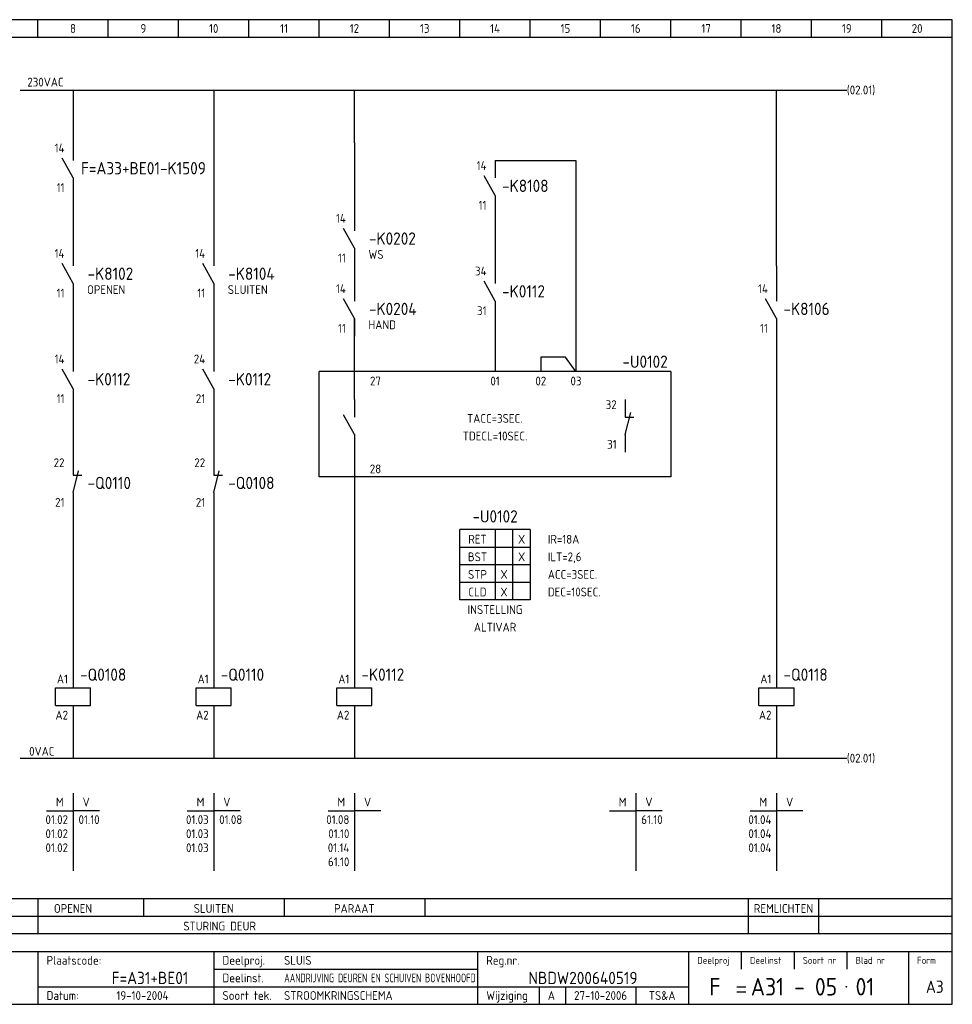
# Model space of a CAD drawing. Extents: x 10 to 410, y 10 to 290.
# Tile 2 of 2: x 145 to 410, y 10 to 290. Entities that reach past the tile are written whole.
import ezdxf
from ezdxf.enums import TextEntityAlignment as Align

# ---------------------------------------------------------------- set-up
doc = ezdxf.new("R2010")
doc.units = 0
doc.header["$MEASUREMENT"] = 0
doc.header["$PDMODE"] = 1
for name, color, linetype in [('0-25', 7, 'CONTINUOUS'), ('0-35', 2, 'CONTINUOUS'), ('0-50', 3, 'CONTINUOUS'), ('B-25', 7, 'CONTINUOUS'), ('B-35', 2, 'CONTINUOUS'), ('S-25', 7, 'CONTINUOUS')]:
    doc.layers.add(name, color=color, linetype=linetype)
doc.styles.add('ISO', font='iso.shx')
doc.styles.get("Standard").update_dxf_attribs({"font": 'iso.shx'})

# ---------------------------------------------------------------- blocks, each defined once
blk = doc.blocks.new('0034')
at = {"layer": 'S-25'}
for p, q in [((0, 0), (0, -5)), ((0, -10), (-3.12, -4.38)), ((0, -10), (0, -15))]:
    blk.add_line(p, q, dxfattribs=at)
at = {"layer": 'B-25'}
for tag, p in [('KN1', (-2.43, -2.73)), ('KN2', (-2.43, -14.01))]:
    blk.add_attdef(tag, text='', height=2.5, dxfattribs=at).set_placement(p, align=Align.RIGHT)
blk.add_attdef('OM1', (4, -13.01), '', height=2.5, dxfattribs=at)
at = {"layer": 'B-35'}
blk.add_attdef('KT', (4.14, -8.99), '', height=3.5, dxfattribs=at)
blk = doc.blocks.new('0055')
at = {"layer": 'S-25'}
for p, q in [((0, 0), (0, -5)), ((0, -10), (1.56, -3.75)), ((0, -5), (2.5, -5)), ((0, -10), (0, -15))]:
    blk.add_line(p, q, dxfattribs=at)
at = {"layer": 'B-25'}
for tag, p in [('KN1', (-2.43, -2.73)), ('KN2', (-2.43, -14.01))]:
    blk.add_attdef(tag, text='', height=2.5, dxfattribs=at).set_placement(p, align=Align.RIGHT)
blk.add_attdef('OM1', (4, -13.01), '', height=2.5, dxfattribs=at)
at = {"layer": 'B-35'}
blk.add_attdef('KT', (4.14, -8.99), '', height=3.5, dxfattribs=at)
blk = doc.blocks.new('0059')
at = {"layer": 'S-25'}
for p, q in [((0, 0), (0, -5)), ((-5, -5), (5, -5)), ((-5, -10), (-5, -5)), ((5, -10), (5, -5)), ((-5, -10), (5, -10)), ((0, -10), (0, -15))]:
    blk.add_line(p, q, dxfattribs=at)
at = {"layer": 'B-25'}
for tag, p in [('KN1', (-1.43, -3.73)), ('KN2', (-1.43, -14.01))]:
    blk.add_attdef(tag, text='', height=2.5, dxfattribs=at).set_placement(p, align=Align.RIGHT)
at = {"layer": 'B-35'}
blk.add_attdef('KT', (7.14, -8.99), '', height=3.5, dxfattribs=at)
blk = doc.blocks.new('0060')
at = {"layer": 'S-25'}
for p, q in [((0, 0), (0, -22)), ((-7.5, -5), (0, -5)), ((7.5, -5), (0, -5))]:
    blk.add_line(p, q, dxfattribs=at)
at = {"layer": 'B-25', "style": 'ISO'}
blk.add_text('M', height=2.5, dxfattribs=at).set_placement((-3.75, -2.5), align=Align.MIDDLE_CENTER)
blk.add_text('V', height=2.5, dxfattribs=at).set_placement((3.75, -2.5), align=Align.MIDDLE)
at = {"layer": 'B-25'}
for tag, p in [('M1', (-1.43, -8.73)), ('M2', (-1.43, -12.73)), ('M3', (-1.43, -16.73)), ('M4', (-1.43, -20.73))]:
    blk.add_attdef(tag, text='', height=2.5, dxfattribs=at).set_placement(p, align=Align.RIGHT)
for tag, p in [('V1', (1.57, -8.73)), ('V2', (1.57, -12.73)), ('V3', (1.57, -16.73)), ('V4', (1.57, -20.73))]:
    blk.add_attdef(tag, p, '', height=2.5, dxfattribs=at)
blk = doc.blocks.new('KADERA3')
at = {"layer": '0-25'}
for p, q in [((150, 285), (150, 290)), ((170, 285), (170, 290)), ((190, 285), (190, 290)), ((210, 285), (210, 290)), ((230, 285), (230, 290)), ((250, 285), (250, 290)), ((270, 285), (270, 290)), ((290, 285), (290, 290)), ((310, 285), (310, 290)), ((330, 285), (330, 290)), ((350, 285), (350, 290)), ((370, 285), (370, 290)), ((390, 285), (390, 290)), ((10, 285), (410, 285)), ((410, 35), (10, 35)), ((410, 30), (10, 30)), ((350, 25), (350, 20)), ((365, 25), (365, 20)), ((380, 25), (380, 20)), ((200, 20), (275, 20)), ((150, 15), (335, 15)), ((292.5, 15), (292.5, 10)), ((300, 15), (300, 10)), ((320, 15), (320, 10))]:
    blk.add_line(p, q, dxfattribs=at)
at = {"layer": '0-35'}
for p, q in [((150, 25), (150, 10)), ((200, 25), (200, 10)), ((275, 25), (275, 10)), ((335, 25), (335, 10)), ((397.5, 25), (397.5, 10))]:
    blk.add_line(p, q, dxfattribs=at)
at = {"layer": '0-50'}
for p, q in [((10, 25), (410, 25)), ((348.75, 15), (351.25, 15)), ((348.75, 13.5), (351.25, 13.5))]:
    blk.add_line(p, q, dxfattribs=at)
blk.add_lwpolyline([(10, 10), (410, 10), (410, 290), (10, 290)], close=True, dxfattribs=at)
at = {"layer": '0-50', "const_width": 0.25}
blk.add_lwpolyline([(379.75, 15, 1), (380, 15, 1)], format="xyb", close=True, dxfattribs=at)
at = {"layer": '0-25', "style": 'ISO'}
for s, height, p in [('Plaatscode:', 2.5, (152.5, 22.5)), ('Deelproj.', 2.5, (202.5, 22.5)), ('Reg.nr.', 2.5, (277.5, 22.5)), ('Deelproj', 2, (337.5, 22.5)), ('Deelinst', 2, (352.5, 22.5)), ('Soort nr', 2, (367.5, 22.5)), ('Blad nr', 2, (382.5, 22.5)), ('Form', 2, (400, 22.5)), ('Deelinst.', 2.5, (202.5, 17.5)), ('Datum:', 2.5, (152.5, 12.5)), ('Soort tek.', 2.5, (202.5, 12.5)), ('Wijziging', 2.5, (277.5, 12.5))]:
    blk.add_text(s, height=height, dxfattribs=at).set_placement(p, align=Align.MIDDLE_LEFT)
for tag, p in [('STR1', (20, 287.5)), ('STR2', (40, 287.5)), ('STR3', (60, 287.5)), ('STR4', (80, 287.5)), ('STR5', (100, 287.5)), ('STR6', (120, 287.5)), ('STR7', (140, 287.5)), ('STR8', (160, 287.5)), ('STR9', (180, 287.5)), ('STR10', (200, 287.5)), ('STR11', (220, 287.5)), ('STR12', (240, 287.5)), ('STR13', (260, 287.5)), ('STR14', (280, 287.5)), ('STR15', (300, 287.5)), ('STR16', (320, 287.5)), ('STR17', (340, 287.5)), ('STR18', (360, 287.5)), ('STR19', (380, 287.5)), ('STR20', (400, 287.5)), ('W', (180, 12.5)), ('Z', (310, 12.5)), ('Y', (327.5, 12.5))]:
    blk.add_attdef(tag, text='', height=2.5, dxfattribs=at).set_placement(p, align=Align.MIDDLE)
for tag, p in [('N', (220, 22.5)), ('B', (92.5, 17.5)), ('P', (220, 17.5)), ('C', (92.5, 12.5)), ('U', (220, 12.5)), ('REV', (295, 12.5))]:
    blk.add_attdef(tag, text='', height=2.5, dxfattribs=at).set_placement(p, align=Align.MIDDLE_LEFT)
at = {"layer": '0-35', "style": 'ISO'}
blk.add_attdef('RNR', text='', height=3.5, dxfattribs=at).set_placement((305, 17.5), align=Align.MIDDLE)
for tag, p in [('X', (178.5, 17.5)), ('FORM', (402.5, 15))]:
    blk.add_attdef(tag, text='', height=3.5, dxfattribs=at).set_placement(p, align=Align.MIDDLE_LEFT)
at = {"layer": '0-50', "style": 'ISO'}
for tag, p in [('M', (342.5, 15)), ('O', (365, 15))]:
    blk.add_attdef(tag, text='', height=5, dxfattribs=at).set_placement(p, align=Align.MIDDLE)
blk.add_attdef('Q', text='', height=5, dxfattribs=at).set_placement((382.5, 15), align=Align.MIDDLE_LEFT)

msp = doc.modelspace()

# ---------------------------------------------------------------- linework, layer by layer
at = {"layer": '0-25'}
msp.add_line((410, 40), (10, 40), dxfattribs=at)
at = {"layer": 'S-25'}
for p, q in [((145, 270), (380, 270)), ((145, 270), (195, 270)), ((160, 270), (160, 251)), ((200, 270), (200, 220)), ((240, 255), (240, 270)), ((360, 220), (360, 270)), ((240, 255), (240, 230)), ((280, 250), (280, 245)), ((280, 250), (303, 250)), ((303, 250), (303, 190)), ((160, 245), (160, 220)), ((280, 235), (280, 217.5)), ((240, 220), (240, 215)), ((360, 220), (360, 210)), ((160, 210), (160, 190)), ((200, 210), (200, 195)), ((240, 182), (240, 205)), ((280, 205), (280, 190)), ((360, 200), (360, 105)), ((300, 194), (293, 194)), ((293, 194), (293, 190)), ((303, 190), (300, 194)), ((330, 190), (230, 190)), ((230, 160), (230, 190)), ((330, 190), (330, 160)), ((160, 180), (160, 163)), ((200, 180), (200, 162.5)), ((240, 167), (240, 105)), ((330, 160), (230, 160)), ((160, 150.5), (160, 105)), ((200, 150.5), (200, 105)), ((270, 125), (270, 145)), ((280, 145), (270, 145)), ((280, 145), (280, 125)), ((290, 145), (280, 145)), ((285, 145), (285, 125)), ((290, 145), (290, 125)), ((270, 140), (290, 140)), ((290, 135), (270, 135)), ((270, 130), (290, 130)), ((280, 125), (270, 125)), ((290, 125), (280, 125)), ((160, 90), (160, 80)), ((200, 90), (200, 80)), ((240, 90), (240, 80)), ((360, 90), (360, 80)), ((145, 80), (380, 80)), ((150, 40), (150, 30)), ((180, 40), (180, 35)), ((220, 40), (220, 35)), ((260, 40), (260, 35)), ((352, 40), (352, 30)), ((372, 40), (372, 30))]:
    msp.add_line(p, q, dxfattribs=at)
msp.add_point((180, 50), dxfattribs=at)
msp.add_point((180, 50), dxfattribs=at)

# ---------------------------------------------------------------- block references
at = {"layer": '0-25'}
msp.add_blockref('0055', (317, 182), dxfattribs=at).add_auto_attribs({'KN1': '32', 'KN2': '31'})
at = {"layer": 'S-25'}
ref = msp.add_blockref('KADERA3', (0, 0), dxfattribs=at)
ref.add_attrib('N', 'SLUIS', dxfattribs={"layer": '0-25', "height": 2.5, "style": 'ISO'}).set_placement((220, 22.5), align=Align.MIDDLE_LEFT)
ref.add_attrib('U', 'STROOMKRINGSCHEMA', dxfattribs={"layer": '0-25', "height": 2.5, "style": 'ISO'}).set_placement((220, 12.5), align=Align.MIDDLE_LEFT)
ref.add_attrib('M', 'F', dxfattribs={"layer": '0-50', "height": 5, "style": 'ISO'}).set_placement((342.5, 15), align=Align.MIDDLE)
ref.add_attrib('O', 'A31 - 05', dxfattribs={"layer": '0-50', "height": 5, "style": 'ISO'}).set_placement((365, 15), align=Align.MIDDLE)
ref.add_attrib('Q', '01', dxfattribs={"layer": '0-50', "height": 5, "style": 'ISO'}).set_placement((382.5, 15), align=Align.MIDDLE_LEFT)
ref.add_attrib('X', 'F=A31+BE01', dxfattribs={"layer": '0-35', "height": 3.5, "style": 'ISO'}).set_placement((171, 17.5), align=Align.MIDDLE_LEFT)
ref.add_attrib('RNR', 'NBDW200640519', dxfattribs={"layer": '0-35', "height": 3.5, "style": 'ISO'}).set_placement((305, 17.5), align=Align.MIDDLE)
ref.add_attrib('W', '19-10-2004', dxfattribs={"layer": '0-25', "height": 2.5, "style": 'ISO'}).set_placement((179.75, 12.5), align=Align.MIDDLE)
ref.add_attrib('FORM', 'A3', dxfattribs={"layer": '0-35', "height": 3.5, "style": 'ISO'}).set_placement((402.5, 15), align=Align.MIDDLE_LEFT)
ref.add_attrib('REV', 'A', dxfattribs={"layer": '0-25', "height": 2.5, "style": 'ISO'}).set_placement((295, 12.5), align=Align.MIDDLE_LEFT)
ref.add_attrib('Z', '27-10-2006', dxfattribs={"layer": '0-25', "height": 2.5, "style": 'ISO'}).set_placement((310, 12.5), align=Align.MIDDLE)
ref.add_attrib('Y', 'TS&A', dxfattribs={"layer": '0-25', "height": 2.5, "style": 'ISO'}).set_placement((327.5, 12.5), align=Align.MIDDLE)
ref.add_attrib('STR8', '8', dxfattribs={"layer": '0-25', "height": 2.5, "style": 'ISO'}).set_placement((160, 287.5), align=Align.MIDDLE)
ref.add_attrib('STR9', '9', dxfattribs={"layer": '0-25', "height": 2.5, "style": 'ISO'}).set_placement((180, 287.5), align=Align.MIDDLE)
ref.add_attrib('STR10', '10', dxfattribs={"layer": '0-25', "height": 2.5, "style": 'ISO'}).set_placement((200, 287.5), align=Align.MIDDLE)
ref.add_attrib('STR11', '11', dxfattribs={"layer": '0-25', "height": 2.5, "style": 'ISO'}).set_placement((220, 287.5), align=Align.MIDDLE)
ref.add_attrib('STR12', '12', dxfattribs={"layer": '0-25', "height": 2.5, "style": 'ISO'}).set_placement((240, 287.5), align=Align.MIDDLE)
ref.add_attrib('STR13', '13', dxfattribs={"layer": '0-25', "height": 2.5, "style": 'ISO'}).set_placement((260, 287.5), align=Align.MIDDLE)
ref.add_attrib('STR14', '14', dxfattribs={"layer": '0-25', "height": 2.5, "style": 'ISO'}).set_placement((280, 287.5), align=Align.MIDDLE)
ref.add_attrib('STR15', '15', dxfattribs={"layer": '0-25', "height": 2.5, "style": 'ISO'}).set_placement((300, 287.5), align=Align.MIDDLE)
ref.add_attrib('STR16', '16', dxfattribs={"layer": '0-25', "height": 2.5, "style": 'ISO'}).set_placement((320, 287.5), align=Align.MIDDLE)
ref.add_attrib('STR17', '17', dxfattribs={"layer": '0-25', "height": 2.5, "style": 'ISO'}).set_placement((340, 287.5), align=Align.MIDDLE)
ref.add_attrib('STR18', '18', dxfattribs={"layer": '0-25', "height": 2.5, "style": 'ISO'}).set_placement((360, 287.5), align=Align.MIDDLE)
ref.add_attrib('STR19', '19', dxfattribs={"layer": '0-25', "height": 2.5, "style": 'ISO'}).set_placement((380, 287.5), align=Align.MIDDLE)
ref.add_attrib('STR20', '20', dxfattribs={"layer": '0-25', "height": 2.5, "style": 'ISO'}).set_placement((400, 287.5), align=Align.MIDDLE)
ref = msp.add_blockref('0034', (160, 255), dxfattribs=at)
ref.add_attrib('KT', 'F=A33+BE01-K1509', (162.27, 246.01), dxfattribs={"layer": 'B-35', "height": 3.5})
ref.add_attrib('KN1', '14', dxfattribs={"layer": 'B-25', "height": 2.5}).set_placement((157.57, 252.27), align=Align.RIGHT)
ref.add_attrib('KN2', '11', dxfattribs={"layer": 'B-25', "height": 2.5}).set_placement((157.57, 240.99), align=Align.RIGHT)
ref = msp.add_blockref('0034', (280, 250), dxfattribs=at)
ref.add_attrib('KT', '-K8108', (282, 241), dxfattribs={"layer": 'B-35', "height": 3.5})
ref.add_attrib('KN1', '14', dxfattribs={"layer": 'B-25', "height": 2.5}).set_placement((277.57, 247.27), align=Align.RIGHT)
ref.add_attrib('KN2', '11', dxfattribs={"layer": 'B-25', "height": 2.5}).set_placement((277.57, 235.99), align=Align.RIGHT)
for name, p, values in [('0034', (240, 235), {'KT': '-K0202', 'OM1': 'WS', 'KN1': '14', 'KN2': '11'}), ('0034', (160, 225), {'KT': '-K8102', 'OM1': 'OPENEN', 'KN1': '14', 'KN2': '11'}), ('0034', (200, 225), {'KT': '-K8104', 'OM1': 'SLUITEN', 'KN1': '14', 'KN2': '11'}), ('0034', (240, 215), {'KT': '-K0204', 'OM1': 'HAND', 'KN1': '14', 'KN2': '11'}), ('0034', (160, 195), {'KT': '-K0112', 'KN1': '14', 'KN2': '11'}), ('0034', (200, 195), {'KT': '-K0112', 'KN1': '24', 'KN2': '21'}), ('0055', (160, 165.5), {'KT': '-Q0110', 'KN1': '22', 'KN2': '21'}), ('0055', (200, 165.5), {'KT': '-Q0108', 'KN1': '22', 'KN2': '21'}), ('0060', (160, 70), {'V1': '01.10', 'M1': '01.02', 'M2': '01.02', 'M3': '01.02'}), ('0060', (200, 70), {'V1': '01.08', 'M1': '01.03', 'M2': '01.03', 'M3': '01.03'}), ('0060', (240, 70), {'M1': '01.08', 'M2': '01.10', 'M3': '01.14', 'M4': '61.10'}), ('0060', (320, 70), {'V1': '61.10'}), ('0060', (360, 70), {'M1': '01.04', 'M2': '01.04', 'M3': '01.04'})]:
    msp.add_blockref(name, p, dxfattribs=at).add_auto_attribs(values)
ref = msp.add_blockref('0034', (280, 220), dxfattribs=at)
ref.add_attrib('KT', '-K0112', (282, 211), dxfattribs={"layer": 'B-35', "height": 3.5})
ref.add_attrib('KN1', '34', dxfattribs={"layer": 'B-25', "height": 2.5}).set_placement((277.57, 217.27), align=Align.RIGHT)
ref.add_attrib('KN2', '31', dxfattribs={"layer": 'B-25', "height": 2.5}).set_placement((277.57, 205.99), align=Align.RIGHT)
ref = msp.add_blockref('0034', (360, 215), dxfattribs=at)
ref.add_attrib('KT', '-K8106', (362, 206.01), dxfattribs={"layer": 'B-35', "height": 3.5})
ref.add_attrib('KN1', '14', dxfattribs={"layer": 'B-25', "height": 2.5}).set_placement((357.57, 212.27), align=Align.RIGHT)
ref.add_attrib('KN2', '11', dxfattribs={"layer": 'B-25', "height": 2.5}).set_placement((357.57, 200.99), align=Align.RIGHT)
msp.add_blockref('0034', (240, 182), dxfattribs=at)
ref = msp.add_blockref('0059', (160, 105), dxfattribs=at)
ref.add_attrib('KT', '-Q0108', (162, 102), dxfattribs={"layer": 'B-35', "height": 3.5})
ref.add_attrib('KN1', 'A1', dxfattribs={"layer": 'B-25', "height": 2.5}).set_placement((158.57, 101.27), align=Align.RIGHT)
ref.add_attrib('KN2', 'A2', dxfattribs={"layer": 'B-25', "height": 2.5}).set_placement((158.57, 90.99), align=Align.RIGHT)
ref = msp.add_blockref('0059', (200, 105), dxfattribs=at)
ref.add_attrib('KT', '-Q0110', (202, 102), dxfattribs={"layer": 'B-35', "height": 3.5})
ref.add_attrib('KN1', 'A1', dxfattribs={"layer": 'B-25', "height": 2.5}).set_placement((198.57, 101.27), align=Align.RIGHT)
ref.add_attrib('KN2', 'A2', dxfattribs={"layer": 'B-25', "height": 2.5}).set_placement((198.57, 90.99), align=Align.RIGHT)
ref = msp.add_blockref('0059', (240, 105), dxfattribs=at)
ref.add_attrib('KT', '-K0112', (242, 102), dxfattribs={"layer": 'B-35', "height": 3.5})
ref.add_attrib('KN1', 'A1', dxfattribs={"layer": 'B-25', "height": 2.5}).set_placement((238.57, 101.27), align=Align.RIGHT)
ref.add_attrib('KN2', 'A2', dxfattribs={"layer": 'B-25', "height": 2.5}).set_placement((238.57, 90.99), align=Align.RIGHT)
ref = msp.add_blockref('0059', (360, 105), dxfattribs=at)
ref.add_attrib('KT', '-Q0118', (362, 102), dxfattribs={"layer": 'B-35', "height": 3.5})
ref.add_attrib('KN1', 'A1', dxfattribs={"layer": 'B-25', "height": 2.5}).set_placement((358.57, 101.27), align=Align.RIGHT)
ref.add_attrib('KN2', 'A2', dxfattribs={"layer": 'B-25', "height": 2.5}).set_placement((358.57, 90.99), align=Align.RIGHT)

# ---------------------------------------------------------------- texts
at = {"layer": 'B-25', "style": 'ISO'}
for s, p in [('230VAC', (152.18, 271)), ('27', (246, 186)), ('01', (280, 186)), ('02', (293, 186)), ('03', (303, 186)), ('TACC=3SEC.', (279.91, 175.36)), ('TDECL=10SEC.', (280, 170.36)), ('28', (246, 161)), ('RET', (275, 141)), ('X', (287.55, 141)), ('BST', (275, 136)), ('X', (287.55, 136)), ('STP', (275, 131)), ('X', (282.55, 131)), ('CLD', (275, 126)), ('X', (282.55, 126)), ('INSTELLING', (280, 121)), ('ALTIVAR', (280, 116)), ('0VAC', (151.13, 80.7)), ('OPENEN', (160, 36)), ('SLUITEN', (200, 36)), ('PARAAT', (240, 36)), ('REMLICHTEN', (362, 36)), ('STURING DEUR', (201.69, 31))]:
    msp.add_text(s, height=2.5, dxfattribs=at).set_placement(p, align=Align.CENTER)
for p in [(380, 270), (380, 80)]:
    msp.add_text('(02.01)', height=2.5, dxfattribs=at).set_placement(p, align=Align.MIDDLE_LEFT)
for s, p in [('IR=18A', (295, 141)), ('ILT=2,6', (295, 136)), ('ACC=3SEC.', (295, 131)), ('DEC=10SEC.', (295, 126))]:
    msp.add_text(s, height=2.5, dxfattribs=at).set_placement(p)
at = {"layer": 'B-25', "width": 0.802211}
msp.add_text('AANDRIJVING DEUREN EN SCHUIVEN BOVENHOOFD', height=2.5, dxfattribs=at).set_placement((220.07, 16.25), (274.51, 16.25), align=Align.FIT)
at = {"layer": 'B-35', "style": 'ISO'}
for p in [(322.65, 191), (280, 147)]:
    msp.add_text('-U0102', height=3.5, dxfattribs=at).set_placement(p, align=Align.CENTER)

doc.saveas('drawing.dxf')
